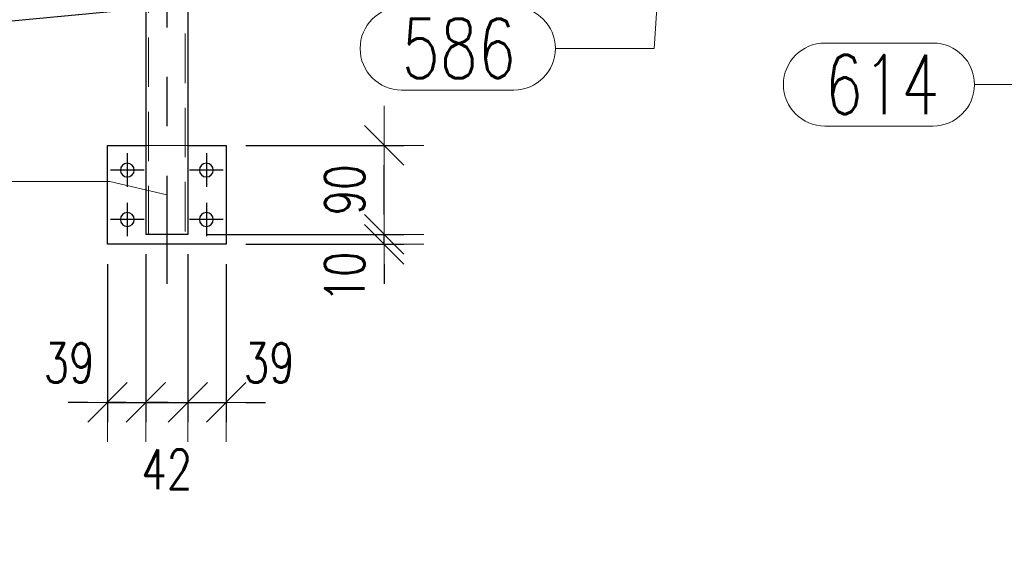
# Model space of a CAD drawing. Header units: millimetres. Extents: x -851 to 2, y 9346 to 10016.
# Tile 109 of 256: x -741 to -691, y 9601 to 9627. Entities that reach past the tile are written whole.
import ezdxf

# ---------------------------------------------------------------- set-up
doc = ezdxf.new("R2010")
doc.units = ezdxf.units.MM
doc.header["$LTSCALE"] = 10
doc.linetypes.add('HIDDEN', pattern=[0.375, 0.25, -0.125])
doc.linetypes.add('MITTE', pattern=[2, 1.25, -0.25, 0.25, -0.25])
doc.layers.get('Defpoints').update_dxf_attribs({"color": 1})
for name, color, linetype, lineweight in [('PS_DIM', 4, 'Continuous', 13), ('PS_Hidden', 2, 'HIDDEN', 9), ('PS_Pos', 1, 'Continuous', 15), ('PS_Shape', 161, 'Continuous', 30), ('PS_SOLID', 7, 'Continuous', 30)]:
    doc.layers.add(name, color=color, linetype=linetype, lineweight=lineweight)
doc.layers.add('PS_Mid', color=5, linetype='MITTE')
doc.styles.add('simplex', font='simplex.shx', dxfattribs={"width": 0.75})
doc.dimstyles.new('1_20_PRZ', dxfattribs={"dimtxt": 2, "dimasz": 1, "dimexe": 2, "dimexo": 5, "dimgap": 1, "dimtad": 1, "dimdec": 0, "dimlfac": 20, "dimtxsty": 'simplex', "dimblk": 'dimznak', "dimcen": 2, "dimse1": 1, "dimse2": 1, "dimclrd": 256, "dimclrt": 4, "dimadec": 1, "dimazin": 0, "dimtfac": 1, "dimtdec": 0, "dimtix": 1, "dimtmove": 2, "dimatfit": 3, "dimldrblk": 'dim-grot', "dimfxl": 1, "dimarcsym": 0})
doc.dimstyles.new('1_20_SC', dxfattribs={"dimtxt": 2, "dimasz": 1, "dimexe": 1, "dimexo": 1, "dimgap": 1, "dimtad": 1, "dimdec": 0, "dimlfac": 20, "dimtxsty": 'simplex', "dimblk": 'dimznak', "dimcen": 2, "dimclrd": 256, "dimclre": 256, "dimclrt": 4, "dimadec": 1, "dimazin": 0, "dimtfac": 1, "dimtdec": 0, "dimtix": 1, "dimtmove": 2, "dimatfit": 3, "dimldrblk": 'dim-grot', "dimfxl": 1, "dimarcsym": 0})

# ---------------------------------------------------------------- blocks, each defined once
blk = doc.blocks.new('dimznak')
at = {"color": 0}
for points in [[(0, 2), (0, -2)], [(-2, 0), (2, 0)]]:
    blk.add_lwpolyline(points, dxfattribs=at)
at = {"color": 2}
blk.add_lwpolyline([(1, 1), (-1, -1)], dxfattribs=at)
blk = doc.blocks.new('*D140')
at = {"layer": 'Defpoints', "color": 0, "transparency": 16777216}
for p in [(-734.928, 9616.483), (-736.868, 9615.983), (-734.928, 9607.983)]:
    blk.add_point(p, dxfattribs=at)
at = {"layer": 'PS_DIM', "lineweight": -2, "transparency": 16777216}
for p, q in [((-734.928, 9615.483), (-734.928, 9606.983)), ((-736.868, 9614.983), (-736.868, 9606.983)), ((-737.868, 9607.983), (-738.868, 9607.983)), ((-736.868, 9607.983), (-734.928, 9607.983)), ((-733.928, 9607.983), (-732.928, 9607.983))]:
    blk.add_line(p, q, dxfattribs=at)
blk.add_blockref('dimznak', (-736.868, 9607.983), dxfattribs=at)
at = {"layer": 'PS_DIM', "lineweight": -2, "transparency": 16777216, "rotation": 180}
blk.add_blockref('dimznak', (-734.928, 9607.983), dxfattribs=at)
at = {"layer": 'PS_DIM', "color": 4, "transparency": 16777216, "insert": (-738.812, 9609.983), "char_height": 2, "attachment_point": 5, "style": 'simplex'}
blk.add_mtext('39', dxfattribs=at)
blk = doc.blocks.new('dim-grot')
blk.add_hatch(color=256).paths.add_polyline_path([(0, 0), (-2, 0.5), (-2, -0.5)])
blk.add_lwpolyline([(0, 0), (-2, 0.5), (-2, -0.5), (0, 0)])
blk = doc.blocks.new('*D141')
at = {"layer": 'Defpoints', "color": 0, "transparency": 16777216}
for p in [(-734.928, 9616.483), (-732.808, 9616.483), (-732.808, 9607.983)]:
    blk.add_point(p, dxfattribs=at)
at = {"layer": 'PS_DIM', "lineweight": -2, "transparency": 16777216}
for p, q in [((-734.928, 9615.483), (-734.928, 9606.983)), ((-732.808, 9615.483), (-732.808, 9606.983)), ((-735.928, 9607.983), (-736.928, 9607.983)), ((-734.928, 9607.983), (-732.808, 9607.983)), ((-731.808, 9607.983), (-730.808, 9607.983))]:
    blk.add_line(p, q, dxfattribs=at)
blk.add_blockref('dimznak', (-734.928, 9607.983), dxfattribs=at)
at = {"layer": 'PS_DIM', "lineweight": -2, "transparency": 16777216, "rotation": 180}
blk.add_blockref('dimznak', (-732.808, 9607.983), dxfattribs=at)
at = {"layer": 'PS_DIM', "color": 4, "transparency": 16777216, "insert": (-733.868, 9604.606), "char_height": 2, "attachment_point": 5, "style": 'simplex'}
blk.add_mtext('42', dxfattribs=at)
blk = doc.blocks.new('*D142')
at = {"layer": 'Defpoints', "color": 0, "transparency": 16777216}
for p in [(-732.808, 9616.483), (-730.868, 9615.983), (-730.868, 9607.983)]:
    blk.add_point(p, dxfattribs=at)
at = {"layer": 'PS_DIM', "lineweight": -2, "transparency": 16777216}
for p, q in [((-732.808, 9615.483), (-732.808, 9606.983)), ((-730.868, 9614.983), (-730.868, 9606.983)), ((-733.808, 9607.983), (-734.808, 9607.983)), ((-732.808, 9607.983), (-730.868, 9607.983)), ((-729.868, 9607.983), (-728.868, 9607.983))]:
    blk.add_line(p, q, dxfattribs=at)
blk.add_blockref('dimznak', (-732.808, 9607.983), dxfattribs=at)
at = {"layer": 'PS_DIM', "lineweight": -2, "transparency": 16777216, "rotation": 180}
blk.add_blockref('dimznak', (-730.868, 9607.983), dxfattribs=at)
at = {"layer": 'PS_DIM', "color": 4, "transparency": 16777216, "insert": (-728.686, 9609.983), "char_height": 2, "attachment_point": 5, "style": 'simplex'}
blk.add_mtext('39', dxfattribs=at)
blk = doc.blocks.new('*D143')
at = {"layer": 'Defpoints', "color": 0, "transparency": 16777216}
for p in [(-732.808, 9616.483), (-722.868, 9616.483), (-730.868, 9615.983)]:
    blk.add_point(p, dxfattribs=at)
at = {"layer": 'PS_DIM', "lineweight": -2, "transparency": 16777216}
for p, q in [((-722.868, 9617.483), (-722.868, 9618.483)), ((-731.808, 9616.483), (-721.868, 9616.483)), ((-722.868, 9615.983), (-722.868, 9616.483)), ((-729.868, 9615.983), (-721.868, 9615.983)), ((-722.868, 9614.983), (-722.868, 9613.983))]:
    blk.add_line(p, q, dxfattribs=at)
for p, rotation in [((-722.868, 9616.483), 270), ((-722.868, 9615.983), 90)]:
    blk.add_blockref('dimznak', p, dxfattribs=dict(at, rotation=rotation))
at = {"layer": 'PS_DIM', "color": 4, "transparency": 16777216, "insert": (-724.868, 9614.327), "char_height": 2, "attachment_point": 5, "rotation": 90, "style": 'simplex'}
blk.add_mtext('10', dxfattribs=at)
blk = doc.blocks.new('*D144')
at = {"layer": 'Defpoints', "color": 0, "transparency": 16777216}
for p in [(-730.868, 9620.983), (-722.868, 9620.983), (-732.808, 9616.483)]:
    blk.add_point(p, dxfattribs=at)
at = {"layer": 'PS_DIM', "lineweight": -2, "transparency": 16777216}
for p, q in [((-729.868, 9620.983), (-721.868, 9620.983)), ((-722.868, 9617.483), (-722.868, 9619.983)), ((-731.808, 9616.483), (-721.868, 9616.483))]:
    blk.add_line(p, q, dxfattribs=at)
for p, rotation in [((-722.868, 9620.983), 90), ((-722.868, 9616.483), 270)]:
    blk.add_blockref('dimznak', p, dxfattribs=dict(at, rotation=rotation))
at = {"layer": 'PS_DIM', "color": 4, "transparency": 16777216, "insert": (-724.868, 9618.733), "char_height": 2, "attachment_point": 5, "rotation": 90, "style": 'simplex'}
blk.add_mtext('90', dxfattribs=at)
blk = doc.blocks.new('*D122')
at = {"layer": 'Defpoints', "color": 0, "transparency": 16777216}
for p in [(-482.808, 9639.848), (-784.928, 9611.997), (-482.808, 9595.718)]:
    blk.add_point(p, dxfattribs=at)
at = {"layer": 'PS_DIM', "lineweight": -2, "transparency": 16777216}
blk.add_line((-783.928, 9595.718), (-483.808, 9595.718), dxfattribs=at)
at = {"layer": 'PS_DIM', "lineweight": -2, "transparency": 16777216, "rotation": 180}
blk.add_blockref('dimznak', (-784.928, 9595.718), dxfattribs=at)
at = {"layer": 'PS_DIM', "lineweight": -2, "transparency": 16777216}
blk.add_blockref('dimznak', (-482.808, 9595.718), dxfattribs=at)
at = {"layer": 'PS_DIM', "color": 4, "transparency": 16777216, "insert": (-633.868, 9597.718), "char_height": 2, "attachment_point": 5, "style": 'simplex'}
blk.add_mtext('6042', dxfattribs=at)
blk = doc.blocks.new('*D128')
at = {"layer": 'Defpoints', "color": 0, "transparency": 16777216}
for p in [(-482.808, 9639.348), (-782.868, 9611.497), (-473.473, 9611.497)]:
    blk.add_point(p, dxfattribs=at)
at = {"layer": 'PS_DIM', "lineweight": -2, "transparency": 16777216}
blk.add_line((-473.473, 9638.348), (-473.473, 9612.497), dxfattribs=at)
for p, rotation in [((-473.473, 9639.348), 90), ((-473.473, 9611.497), 270)]:
    blk.add_blockref('dimznak', p, dxfattribs=dict(at, rotation=rotation))
at = {"layer": 'PS_DIM', "color": 4, "transparency": 16777216, "insert": (-475.473, 9625.422), "char_height": 2, "attachment_point": 5, "rotation": 90, "style": 'simplex'}
blk.add_mtext('557', dxfattribs=at)
blk = doc.blocks.new('*D129')
at = {"layer": 'Defpoints', "color": 0, "transparency": 16777216}
for p in [(-486.59, 9701.124), (-467.547, 9701.124), (-784.868, 9611.497)]:
    blk.add_point(p, dxfattribs=at)
at = {"layer": 'PS_DIM', "lineweight": -2, "transparency": 16777216}
blk.add_line((-467.547, 9612.497), (-467.547, 9700.124), dxfattribs=at)
for p, rotation in [((-467.547, 9701.124), 90), ((-467.547, 9611.497), 270)]:
    blk.add_blockref('dimznak', p, dxfattribs=dict(at, rotation=rotation))
at = {"layer": 'PS_DIM', "color": 4, "transparency": 16777216, "insert": (-469.547, 9656.31), "char_height": 2, "attachment_point": 5, "rotation": 90, "style": 'simplex'}
blk.add_mtext('1793', dxfattribs=at)
blk = doc.blocks.new('*X634')
at = {"layer": 'PS_Hidden', "color": 2, "linetype": 'HIDDEN'}
for p, q in [((-734.798, 9675.185), (-734.798, 9616.483)), ((-732.938, 9675.383), (-732.938, 9616.483)), ((-734.928, 9620.983), (-732.808, 9620.983))]:
    blk.add_line(p, q, dxfattribs=at)
at = {"layer": 'PS_Mid', "color": 5, "linetype": 'MITTE'}
for p, q in [((-733.868, 9679.449), (-733.868, 9613.983)), ((-735.868, 9620.583), (-735.868, 9618.883)), ((-731.868, 9620.583), (-731.868, 9618.883)), ((-735.018, 9619.733), (-736.718, 9619.733)), ((-731.018, 9619.733), (-732.718, 9619.733)), ((-735.868, 9618.083), (-735.868, 9616.383)), ((-731.868, 9618.083), (-731.868, 9616.383)), ((-735.018, 9617.233), (-736.718, 9617.233)), ((-731.018, 9617.233), (-732.718, 9617.233))]:
    blk.add_line(p, q, dxfattribs=at)
at = {"layer": 'PS_SOLID', "color": 7, "linetype": 'Continuous'}
for p, q in [((-783.517, 9623.374), (-734.22, 9627.981)), ((-734.928, 9627.915), (-734.928, 9616.483)), ((-732.808, 9628.113), (-732.808, 9616.483)), ((-736.868, 9620.983), (-734.928, 9620.983)), ((-736.868, 9615.983), (-736.868, 9620.983)), ((-732.808, 9620.983), (-730.868, 9620.983)), ((-730.868, 9620.983), (-730.868, 9615.983)), ((-732.808, 9616.483), (-734.928, 9616.483)), ((-730.868, 9615.983), (-736.868, 9615.983))]:
    blk.add_line(p, q, dxfattribs=at)
at = {"layer": 'PS_SOLID', "color": 7, "extrusion": (0, 0, -1)}
for centre in [(735.868, 9619.733), (731.868, 9619.733), (735.868, 9617.233), (731.868, 9617.233)]:
    blk.add_circle(centre, 0.35, dxfattribs=at)
blk = doc.blocks.new('*X687')
at = {"color": 1}
for p, q in [((-708.865, 9630.853), (-709.209, 9625.88)), ((-721.987, 9627.98), (-716.309, 9627.98)), ((-714.209, 9625.88), (-709.209, 9625.88)), ((-721.987, 9623.78), (-716.309, 9623.78))]:
    blk.add_line(p, q, dxfattribs=at)
for centre, start, end in [((-721.987, 9625.88), 90, 270), ((-716.309, 9625.88), 270, 90)]:
    blk.add_arc(centre, 2.1, start, end, dxfattribs=at)
at = {"color": 30, "style": 'simplex', "width": 0.75}
blk.add_text('586', height=3, dxfattribs=at).set_placement((-721.987, 9624.38))
blk = doc.blocks.new('*X689')
at = {"color": 1}
for p, q in [((-749.314, 9621.25), (-743.849, 9621.25)), ((-741.749, 9619.15), (-736.749, 9619.15)), ((-733.868, 9618.483), (-736.749, 9619.15)), ((-749.314, 9617.05), (-743.849, 9617.05))]:
    blk.add_line(p, q, dxfattribs=at)
for centre, start, end in [((-749.314, 9619.15), 90, 270), ((-743.849, 9619.15), 270, 90)]:
    blk.add_arc(centre, 2.1, start, end, dxfattribs=at)
at = {"color": 30, "style": 'simplex', "width": 0.75}
blk.add_text('614', height=3, dxfattribs=at).set_placement((-749.314, 9617.65))
blk = doc.blocks.new('*X693')
at = {"color": 1}
for p, q in [((-700.569, 9626.157), (-695.104, 9626.157)), ((-693.004, 9624.057), (-688.004, 9624.057)), ((-683.868, 9623.156), (-688.004, 9624.057)), ((-700.569, 9621.957), (-695.104, 9621.957))]:
    blk.add_line(p, q, dxfattribs=at)
for centre, start, end in [((-700.569, 9624.057), 90, 270), ((-695.104, 9624.057), 270, 90)]:
    blk.add_arc(centre, 2.1, start, end, dxfattribs=at)
at = {"color": 30, "style": 'simplex', "width": 0.75}
blk.add_text('614', height=3, dxfattribs=at).set_placement((-700.569, 9622.557))

msp = doc.modelspace()

# ---------------------------------------------------------------- block references
at = {"layer": 'PS_Pos'}
for name in ['*X687', '*X693', '*X689']:
    msp.add_blockref(name, (0, 0), dxfattribs=at)
at = {"layer": 'PS_Shape', "color": 31}
msp.add_blockref('*X634', (0, 0), dxfattribs=at)

# ---------------------------------------------------------------- dimensions: what is measured, and where the dimension line sits
at = {"layer": 'PS_DIM'}
for base, p1, p2, dimstyle, picture, middle in [((-467.547, 9701.124), (-784.868, 9611.497), (-486.59, 9701.124), '1_20_PRZ', '*D129', (-469.547, 9656.31)), ((-473.473, 9611.497), (-482.808, 9639.348), (-782.868, 9611.497), '1_20_PRZ', '*D128', (-475.473, 9625.422)), ((-722.868, 9620.983), (-732.808, 9616.483), (-730.868, 9620.983), '1_20_SC', '*D144', (-724.868, 9618.733))]:
    dim = msp.add_linear_dim(base=base, p1=p1, p2=p2, angle=90, dimstyle=dimstyle, dxfattribs=at)
    dim.commit()
    dim.dimension.update_dxf_attribs({"geometry": picture, "text_midpoint": middle})
dim = msp.add_linear_dim(base=(-482.808, 9595.718), p1=(-784.928, 9611.997), p2=(-482.808, 9639.848), dimstyle='1_20_PRZ', dxfattribs=at)
dim.commit()
dim.dimension.update_dxf_attribs({"geometry": '*D122', "text_midpoint": (-633.868, 9597.718)})
dim = msp.add_linear_dim(base=(-722.868, 9616.483), p1=(-730.868, 9615.983), p2=(-732.808, 9616.483), angle=90, dimstyle='1_20_SC', dxfattribs=at)
dim.commit()
dim.dimension.update_dxf_attribs({"geometry": '*D143', "text_midpoint": (-724.868, 9614.327), "dimtype": 128})
for base, p1, p2, picture, middle in [((-734.928, 9607.983), (-736.868, 9615.983), (-734.928, 9616.483), '*D140', (-738.812, 9609.983)), ((-732.808, 9607.983), (-734.928, 9616.483), (-732.808, 9616.483), '*D141', (-733.868, 9604.606)), ((-730.868, 9607.983), (-732.808, 9616.483), (-730.868, 9615.983), '*D142', (-728.686, 9609.983))]:
    dim = msp.add_linear_dim(base=base, p1=p1, p2=p2, dimstyle='1_20_SC', dxfattribs=at)
    dim.commit()
    dim.dimension.update_dxf_attribs({"geometry": picture, "text_midpoint": middle, "dimtype": 128})

doc.saveas('drawing.dxf')
